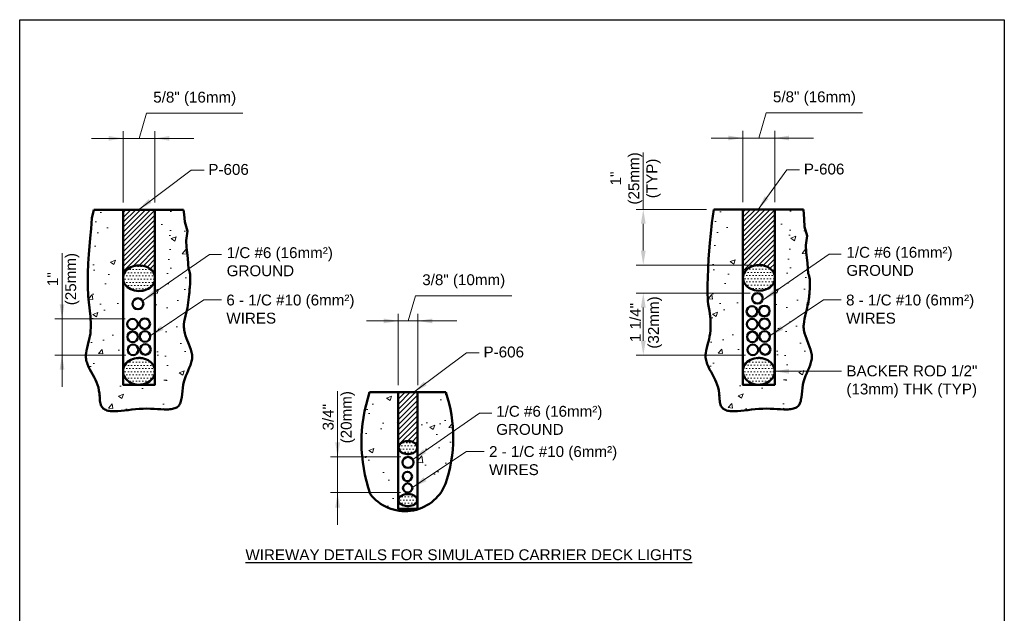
# Model space of a CAD drawing. Header units: inches. Extents: x 0 to 21.3, y 0 to 11.
# Tile 2 of 3: x 0 to 8.5, y 5.9 to 11. Entities that reach past the tile are written whole.
import ezdxf

# ---------------------------------------------------------------- set-up
doc = ezdxf.new("R2010")
doc.units = ezdxf.units.IN
doc.header["$LTSCALE"] = 0.5
doc.header["$MEASUREMENT"] = 0
doc.header["$PDSIZE"] = 2
doc.layers.get('0').update_dxf_attribs({"linetype": 'CONTINUOUS', "lineweight": 35})
doc.layers.get('DEFPOINTS').update_dxf_attribs({"linetype": 'CONTINUOUS', "lineweight": 35})
for name, color, linetype, lineweight in [('E-DETL-PATT', 6, 'CONTINUOUS', 18), ('E-DETL-TEXT', 2, 'CONTINUOUS', 35), ('G-ANNO-PATT', 8, 'CONTINUOUS', 18), ('S-FNDN-PIER', 72, 'CONTINUOUS', 50)]:
    doc.layers.add(name, color=color, linetype=linetype, lineweight=lineweight)
for name, color, linetype in [('G-ANNO-DIMS', 7, 'CONTINUOUS'), ('G-ANNO-TEXT', 7, 'CONTINUOUS'), ('G-ANNO-TTLB', 7, 'CONTINUOUS')]:
    doc.layers.add(name, color=color, linetype=linetype)
doc.styles.add('01-E-BLDG-1_1', font='arial.ttf', dxfattribs={"height": 0.09375})
doc.dimstyles.new('01-E-BLDG-1_1', dxfattribs={"dimtxt": 0.09375, "dimasz": 0.125, "dimexe": 0.0625, "dimexo": 0.0625, "dimgap": 0.0625, "dimtad": 1, "dimdec": 4, "dimzin": 3, "dimdsep": 46, "dimlunit": 4, "dimtxsty": '01-E-BLDG-1_1', "dimcen": 0.0625, "dimclrd": 1, "dimclre": 1, "dimclrt": 256, "dimazin": 0, "dimtfac": 1, "dimtdec": 4, "dimtmove": 1, "dimatfit": 3, "dimfxl": 1, "dimfrac": 2, "dimtolj": 1, "dimtzin": 3, "dimlwd": 0, "dimlwe": 0, "dimarcsym": 0})

# ---------------------------------------------------------------- blocks, each defined once
blk = doc.blocks.new('A$C715B0F41')
blk.add_circle((0.104, 0.104), 0.104)
blk = doc.blocks.new('*D4')
at = {"layer": 'DEFPOINTS', "color": 0, "transparency": 16777216}
for p in [(1.1678, 9.9755), (0.8927, 9.3594), (1.1678, 9.3594)]:
    blk.add_point(p, dxfattribs=at)
at = {"layer": 'G-ANNO-DIMS', "color": 1, "lineweight": 0, "transparency": 16777216}
for p, q in [((1.0302, 9.9755), (1.0955, 10.1932)), ((1.0955, 10.1932), (1.9264, 10.1932)), ((0.8927, 9.4219), (0.8927, 10.038)), ((1.1678, 9.4219), (1.1678, 10.038)), ((0.8927, 9.9755), (1.1678, 9.9755)), ((0.8927, 9.9755), (1.1678, 9.9755))]:
    blk.add_line(p, q, dxfattribs=at)
at = {"layer": 'G-ANNO-DIMS', "transparency": 16777216, "insert": (1.511, 10.3172), "char_height": 0.09375, "attachment_point": 5, "style": '01-E-BLDG-1_1'}
blk.add_mtext('\\A1;5/8" (16mm)', dxfattribs=at)
blk = doc.blocks.new('*D5')
at = {"layer": 'DEFPOINTS', "color": 0, "transparency": 16777216}
for p in [(0.9734, 8.4174), (0.3655, 8.1039), (0.9789, 8.1039)]:
    blk.add_point(p, dxfattribs=at)
at = {"layer": 'G-ANNO-DIMS', "color": 1, "lineweight": 0, "transparency": 16777216}
for p, q in [((0.9109, 8.4174), (0.303, 8.4174)), ((0.3655, 8.4174), (0.3655, 8.1039)), ((0.9164, 8.1039), (0.303, 8.1039))]:
    blk.add_line(p, q, dxfattribs=at)
at = {"layer": 'G-ANNO-DIMS', "transparency": 16777216, "insert": (0.3764, 8.7604), "char_height": 0.09375, "attachment_point": 5, "rotation": 90, "style": '01-E-BLDG-1_1'}
blk.add_mtext('\\A1;1"\\P(25mm)', dxfattribs=at)
blk = doc.blocks.new('*D6')
at = {"layer": 'DEFPOINTS', "color": 0, "transparency": 16777216}
for p in [(3.4369, 8.3993), (3.2683, 7.7832), (3.4369, 7.7834)]:
    blk.add_point(p, dxfattribs=at)
at = {"layer": 'G-ANNO-DIMS', "color": 1, "lineweight": 0, "transparency": 16777216}
for p, q in [((3.3526, 8.3993), (3.4179, 8.617)), ((3.4179, 8.617), (4.2487, 8.617)), ((3.2683, 7.8457), (3.2683, 8.4618)), ((3.4369, 7.8459), (3.4369, 8.4618)), ((3.2683, 8.3993), (3.4369, 8.3993)), ((3.2683, 8.3993), (3.4369, 8.3993))]:
    blk.add_line(p, q, dxfattribs=at)
at = {"layer": 'G-ANNO-DIMS', "transparency": 16777216, "insert": (3.8333, 8.741), "char_height": 0.09375, "attachment_point": 5, "style": '01-E-BLDG-1_1'}
blk.add_mtext('\\A1;3/8" (10mm)', dxfattribs=at)
blk = doc.blocks.new('*D7')
at = {"layer": 'DEFPOINTS', "color": 0, "transparency": 16777216}
for p in [(3.3525, 7.225), (2.7446, 6.9169), (3.3493, 6.9169)]:
    blk.add_point(p, dxfattribs=at)
at = {"layer": 'G-ANNO-DIMS', "color": 1, "lineweight": 0, "transparency": 16777216}
for p, q in [((3.29, 7.225), (2.6821, 7.225)), ((2.7446, 7.225), (2.7446, 6.9169)), ((3.2868, 6.9169), (2.6821, 6.9169))]:
    blk.add_line(p, q, dxfattribs=at)
at = {"layer": 'G-ANNO-DIMS', "transparency": 16777216, "insert": (2.7549, 7.568), "char_height": 0.09375, "attachment_point": 5, "rotation": 90, "style": '01-E-BLDG-1_1'}
blk.add_mtext('\\A1;3/4"\\P(20mm)', dxfattribs=at)
blk = doc.blocks.new('*D8')
at = {"layer": 'DEFPOINTS', "color": 0, "transparency": 16777216}
for p in [(6.5176, 9.9785), (6.2426, 9.3624), (6.5176, 9.3624)]:
    blk.add_point(p, dxfattribs=at)
at = {"layer": 'G-ANNO-DIMS', "color": 1, "lineweight": 0, "transparency": 16777216}
for p, q in [((6.3801, 9.9785), (6.4454, 10.1962)), ((6.4454, 10.1962), (7.2763, 10.1962)), ((6.2426, 9.4249), (6.2426, 10.041)), ((6.5176, 9.4249), (6.5176, 10.041)), ((6.2426, 9.9785), (6.5176, 9.9785)), ((6.2426, 9.9785), (6.5176, 9.9785))]:
    blk.add_line(p, q, dxfattribs=at)
at = {"layer": 'G-ANNO-DIMS', "transparency": 16777216, "insert": (6.8608, 10.3202), "char_height": 0.09375, "attachment_point": 5, "style": '01-E-BLDG-1_1'}
blk.add_mtext('\\A1;5/8" (16mm)', dxfattribs=at)
blk = doc.blocks.new('*D9')
at = {"layer": 'DEFPOINTS', "color": 0, "transparency": 16777216}
for p in [(5.9913, 9.3628), (5.3834, 8.882), (6.3866, 8.882)]:
    blk.add_point(p, dxfattribs=at)
at = {"layer": 'G-ANNO-DIMS', "color": 1, "lineweight": 0, "transparency": 16777216}
for p, q in [((5.9288, 9.3628), (5.3209, 9.3628)), ((5.3834, 9.2378), (5.3834, 9.007)), ((6.3241, 8.882), (5.3209, 8.882))]:
    blk.add_line(p, q, dxfattribs=at)
at = {"layer": 'G-ANNO-DIMS', "color": 1, "transparency": 16777216}
for points in [[(5.3626, 9.2378), (5.4043, 9.2378), (5.3834, 9.3628)], [(5.3626, 9.007), (5.4043, 9.007), (5.3834, 8.882)]]:
    blk.add_solid(points, dxfattribs=at)
at = {"layer": 'G-ANNO-DIMS', "transparency": 16777216, "insert": (5.3154, 9.6295), "char_height": 0.09375, "attachment_point": 5, "rotation": 90, "style": '01-E-BLDG-1_1'}
blk.add_mtext('\\A1;1"\\P(25mm)\\P(TYP)', dxfattribs=at)
blk = doc.blocks.new('*D10')
at = {"layer": 'DEFPOINTS', "color": 0, "transparency": 16777216}
for p in [(6.3688, 8.6404), (5.3834, 8.1039), (6.3288, 8.1039)]:
    blk.add_point(p, dxfattribs=at)
at = {"layer": 'G-ANNO-DIMS', "color": 1, "lineweight": 0, "transparency": 16777216}
for p, q in [((6.3063, 8.6404), (5.3209, 8.6404)), ((5.3834, 8.5154), (5.3834, 8.2289)), ((6.2663, 8.1039), (5.3209, 8.1039))]:
    blk.add_line(p, q, dxfattribs=at)
at = {"layer": 'G-ANNO-DIMS', "color": 1, "transparency": 16777216}
for points in [[(5.3626, 8.5154), (5.4043, 8.5154), (5.3834, 8.6404)], [(5.3626, 8.2289), (5.4043, 8.2289), (5.3834, 8.1039)]]:
    blk.add_solid(points, dxfattribs=at)
at = {"layer": 'G-ANNO-DIMS', "transparency": 16777216, "insert": (5.407, 8.3857), "char_height": 0.09375, "attachment_point": 5, "rotation": 90, "style": '01-E-BLDG-1_1'}
blk.add_mtext('\\A1;1 1/4"\\P(32mm)', dxfattribs=at)

msp = doc.modelspace()

# ---------------------------------------------------------------- hatches: boundary and pattern name
at = {"layer": 'G-ANNO-PATT'}
h = msp.add_hatch(dxfattribs=at)
h.set_pattern_fill('AR-CONC', color=256, scale=0.0625)
h.set_pattern_definition([(50, (0, -0.14887), (0.448288, -0.03922), [0.046875, -0.515625]), (355, (0, -0.14887), (-0.08672, 0.47012), [0.0375, -0.4125]), (100.4514, (0.03736, -0.15213), (0.361568, 0.4309), [0.039838, -0.438214]), (46.184, (0, -0.02387), (0.667026, -0.10345), [0.070312, -0.773437]), (96.636, (0.0556, -0.0325), (0.584164, 0.608824), [0.059756, -0.65732]), (351.184, (0, -0.0239), (0.584164, 0.608824), [0.05625, -0.61875]), (21, (0.0625, -0.0551), (0.373067, -0.251637), [0.046875, -0.515625]), (326, (0.0625, -0.0551), (0.152072, 0.453219), [0.0375, -0.4125]), (71.4514, (0.0936, -0.0761), (0.525139, 0.201582), [0.039838, -0.438214]), (37.5, (0, -0.14887), (0.0076, 0.2080587), [0, -0.4075, 0, -0.41875, 0, -0.4140625]), (7.5, (0, -0.14887), (0.1644185, 0.2465073), [0, -0.23875, 0, -0.398125, 0, -0.1578125]), (327.5, (-0.13938, -0.14887), (0.333639, -0.0140968), [0, -0.15625, 0, -0.4875, 0, -0.646875]), (317.5, (-0.20188, -0.14887), (0.364491, 0.062566), [0, -0.203125, 0, -0.32375, 0, -0.459375])])
h.paths.add_polyline_path([(1.41532, 9.35936), (1.16776, 9.35936), (1.16776, 7.84574), (0.89269, 7.84574), (0.89269, 9.35896), (0.89167, 9.35936), (0.64147, 9.35936), (0.62409, 9.24199), (0.61596, 9.14943), (0.60848, 9.0701), (0.60189, 8.99737), (0.59639, 8.93126), (0.59222, 8.85193), (0.58959, 8.76598), (0.58857, 8.7131), (0.58892, 8.6536), (0.59039, 8.56639), (0.59272, 8.54179), (0.60545, 8.48428), (0.61074, 8.43497), (0.61262, 8.41035), (0.61383, 8.38574), (0.61428, 8.36115), (0.61384, 8.33657), (0.6124, 8.31201), (0.60985, 8.28746), (0.60607, 8.26292), (0.60097, 8.23838), (0.58808, 8.18942), (0.58168, 8.16507), (0.57624, 8.14086), (0.57249, 8.11683), (0.57147, 8.10489), (0.57113, 8.09302), (0.57157, 8.0812), (0.57285, 8.06946), (0.57496, 8.05778), (0.57782, 8.04617), (0.58135, 8.03463), (0.58546, 8.02314), (0.59516, 8.00033), (0.6063, 7.97772), (0.61826, 7.95528), (0.64219, 7.91086), (0.65314, 7.88871), (0.66306, 7.86634), (0.67173, 7.84355), (0.67895, 7.82011), (0.6845, 7.79581), (0.68817, 7.77043), (0.69204, 7.71844), (0.69319, 7.70605), (0.69475, 7.69422), (0.69687, 7.68309), (0.69973, 7.67282), (0.70345, 7.66355), (0.70806, 7.65527), (0.71352, 7.64793), (0.7198, 7.6415), (0.72686, 7.63592), (0.73469, 7.63115), (0.74323, 7.62714), (0.75247, 7.62385), (0.76236, 7.62122), (0.77288, 7.61922), (0.78399, 7.6178), (0.79566, 7.6169), (0.80786, 7.61649), (0.82056, 7.61651), (0.84731, 7.61769), (0.87566, 7.62005), (0.90535, 7.62323), (0.93611, 7.62686), (0.96769, 7.63057), (0.99983, 7.63398), (1.03227, 7.63673), (1.06475, 7.63843), (1.09702, 7.63881), (1.12883, 7.63805), (1.15994, 7.63659), (1.19012, 7.63483), (1.21913, 7.63321), (1.24674, 7.63213), (1.27271, 7.63202), (1.28501, 7.63246), (1.29681, 7.6333), (1.30808, 7.63459), (1.31879, 7.63638), (1.32891, 7.63873), (1.33842, 7.64169), (1.34728, 7.64531), (1.35547, 7.64964), (1.36295, 7.65474), (1.36969, 7.66066), (1.37567, 7.66744), (1.38086, 7.67515), (1.38528, 7.68377), (1.38901, 7.69323), (1.39215, 7.70346), (1.39477, 7.71437), (1.39696, 7.72589), (1.39881, 7.73795), (1.40183, 7.76335), (1.40452, 7.78996), (1.40757, 7.81717), (1.41166, 7.84436), (1.41748, 7.87092), (1.42523, 7.89652), (1.43439, 7.92125), (1.44438, 7.94524), (1.45459, 7.96862), (1.46446, 7.99153), (1.47337, 8.01409), (1.48075, 8.03645), (1.48368, 8.04758), (1.486, 8.05872), (1.48765, 8.06987), (1.48854, 8.08105), (1.48861, 8.09227), (1.48783, 8.10355), (1.48626, 8.11489), (1.48401, 8.12629), (1.47773, 8.14925), (1.46965, 8.17244), (1.46043, 8.19585), (1.4412, 8.24333), (1.43251, 8.2674), (1.42531, 8.29167), (1.42247, 8.30389), (1.42026, 8.31615), (1.41874, 8.32847), (1.41797, 8.34083), (1.41789, 8.35323), (1.41842, 8.36564), (1.42105, 8.39047), (1.4253, 8.41517), (1.43064, 8.43965), (1.4423, 8.48742), (1.44753, 8.51048), (1.45183, 8.53301), (1.45535, 8.55549), (1.4583, 8.53723), (1.46089, 8.56123), (1.46333, 8.58678), (1.46455, 8.60031), (1.46582, 8.61443), (1.46714, 8.6292), (1.46851, 8.64459), (1.47099, 8.67657), (1.47246, 8.70894), (1.47256, 8.72483), (1.47211, 8.74027), (1.471, 8.75509), (1.46914, 8.76911), (1.46643, 8.78216), (1.46276, 8.79405), (1.45804, 8.8046), (1.45217, 8.8949), (1.44504, 8.94448), (1.44098, 8.99076), (1.43656, 9.05026), (1.44893, 9.1296), (1.42662, 9.20893), (1.42108, 9.27504)])
h = msp.add_hatch(dxfattribs=at)
h.set_pattern_fill('ANSI31', color=256, scale=0.24, style=0)
h.paths.add_polyline_path([(1.16704, 8.78951), (1.16776, 8.77541), (1.16776, 9.35936), (0.89269, 9.35936), (0.89269, 8.7683), (0.89383, 8.78249), (0.89722, 8.79644), (0.90281, 8.80993), (0.91051, 8.82274), (0.92019, 8.83466), (0.93169, 8.84548), (0.94482, 8.85504), (0.95937, 8.86317), (0.9751, 8.86975), (0.99175, 8.87466), (1.00905, 8.87782), (1.02671, 8.87919), (1.04444, 8.87873), (1.06195, 8.87646), (1.07896, 8.87242), (1.09518, 8.86666), (1.11035, 8.85929), (1.12422, 8.85043), (1.13657, 8.84022), (1.14718, 8.82882), (1.15588, 8.81644), (1.16254, 8.80326)])
h = msp.add_hatch(dxfattribs=at)
h.set_pattern_fill('AR-CONC', color=256, scale=0.0625)
h.set_pattern_definition([(50, (5.34987, -0.14546), (0.448288, -0.03922), [0.046875, -0.515625]), (355, (5.34987, -0.14546), (-0.08672, 0.47012), [0.0375, -0.4125]), (100.4514, (5.38723, -0.14872), (0.361568, 0.4309), [0.039838, -0.438214]), (46.184, (5.3499, -0.02046), (0.667026, -0.10345), [0.070312, -0.773437]), (96.636, (5.40546, -0.0291), (0.584164, 0.608824), [0.059756, -0.65732]), (351.184, (5.3499, -0.02046), (0.584164, 0.608824), [0.05625, -0.61875]), (21, (5.41237, -0.0517), (0.373067, -0.251637), [0.046875, -0.515625]), (326, (5.41237, -0.0517), (0.152072, 0.453219), [0.0375, -0.4125]), (71.4514, (5.44346, -0.07268), (0.525139, 0.201582), [0.039838, -0.438214]), (37.5, (5.34987, -0.14546), (0.0076, 0.2080587), [0, -0.4075, 0, -0.41875, 0, -0.4140625]), (7.5, (5.34987, -0.14546), (0.1644185, 0.2465073), [0, -0.23875, 0, -0.398125, 0, -0.1578125]), (327.5, (5.2105, -0.14546), (0.333639, -0.0140968), [0, -0.15625, 0, -0.4875, 0, -0.646875]), (317.5, (5.148, -0.14546), (0.364491, 0.062566), [0, -0.203125, 0, -0.32375, 0, -0.459375])])
h.paths.add_polyline_path([(6.76519, 9.36277), (6.51763, 9.36277), (6.51763, 7.84915), (6.24257, 7.84915), (6.24257, 9.36237), (6.24154, 9.36277), (5.99134, 9.36277), (5.97397, 9.2454), (5.96583, 9.15284), (5.95835, 9.07351), (5.95176, 9.00078), (5.94627, 8.93467), (5.9421, 8.85534), (5.93947, 8.76939), (5.93844, 8.71651), (5.9388, 8.65701), (5.94027, 8.5698), (5.9426, 8.5452), (5.95533, 8.48769), (5.96061, 8.43838), (5.96249, 8.41376), (5.96371, 8.38915), (5.96415, 8.36456), (5.96371, 8.33998), (5.96227, 8.31542), (5.95972, 8.29087), (5.95595, 8.26633), (5.95084, 8.24179), (5.93795, 8.19283), (5.93155, 8.16848), (5.92612, 8.14427), (5.92237, 8.12024), (5.92134, 8.1083), (5.921, 8.09643), (5.92144, 8.08461), (5.92273, 8.07287), (5.92484, 8.06119), (5.92769, 8.04958), (5.93122, 8.03804), (5.93534, 8.02655), (5.94504, 8.00374), (5.95618, 7.98113), (5.96814, 7.95869), (5.99206, 7.91427), (6.00301, 7.89212), (6.01293, 7.86975), (6.02161, 7.84696), (6.02883, 7.82352), (6.03438, 7.79922), (6.03805, 7.77384), (6.04191, 7.72185), (6.04307, 7.70946), (6.04462, 7.69763), (6.04675, 7.6865), (6.0496, 7.67623), (6.05332, 7.66696), (6.05793, 7.65868), (6.06339, 7.65134), (6.06967, 7.64491), (6.07674, 7.63933), (6.08456, 7.63456), (6.0931, 7.63055), (6.10234, 7.62726), (6.11223, 7.62463), (6.12275, 7.62263), (6.13386, 7.62121), (6.14554, 7.62031), (6.15774, 7.6199), (6.17044, 7.61992), (6.19719, 7.6211), (6.22554, 7.62346), (6.25522, 7.62664), (6.28598, 7.63027), (6.31757, 7.63398), (6.34971, 7.63739), (6.38215, 7.64014), (6.41463, 7.64184), (6.44689, 7.64222), (6.4787, 7.64146), (6.50981, 7.64), (6.53999, 7.63824), (6.56901, 7.63662), (6.59662, 7.63554), (6.62259, 7.63543), (6.63488, 7.63587), (6.64668, 7.63671), (6.65795, 7.638), (6.66866, 7.63979), (6.67879, 7.64214), (6.68829, 7.6451), (6.69716, 7.64872), (6.70534, 7.65305), (6.71282, 7.65815), (6.71957, 7.66407), (6.72555, 7.67085), (6.73073, 7.67856), (6.73515, 7.68718), (6.73889, 7.69664), (6.74202, 7.70687), (6.74464, 7.71778), (6.74683, 7.7293), (6.74868, 7.74136), (6.75171, 7.76676), (6.75439, 7.79337), (6.75744, 7.82058), (6.76153, 7.84777), (6.76735, 7.87433), (6.7751, 7.89993), (6.78427, 7.92466), (6.79425, 7.94865), (6.80447, 7.97203), (6.81433, 7.99494), (6.82324, 8.0175), (6.83062, 8.03985), (6.83355, 8.05099), (6.83587, 8.06213), (6.83752, 8.07328), (6.83841, 8.08446), (6.83848, 8.09568), (6.8377, 8.10696), (6.83614, 8.1183), (6.83388, 8.1297), (6.8276, 8.15266), (6.81952, 8.17585), (6.8103, 8.19926), (6.79107, 8.24674), (6.78238, 8.27081), (6.77518, 8.29508), (6.77235, 8.3073), (6.77013, 8.31956), (6.76862, 8.33188), (6.76785, 8.34424), (6.76776, 8.35664), (6.76829, 8.36905), (6.77092, 8.39388), (6.77518, 8.41858), (6.78051, 8.44306), (6.79218, 8.49083), (6.7974, 8.51389), (6.8017, 8.53642), (6.80522, 8.5589), (6.80817, 8.54064), (6.81076, 8.56464), (6.8132, 8.59019), (6.81443, 8.60372), (6.81569, 8.61784), (6.81702, 8.63261), (6.81839, 8.648), (6.82087, 8.67998), (6.82233, 8.71235), (6.82243, 8.72824), (6.82198, 8.74368), (6.82088, 8.7585), (6.81902, 8.77252), (6.8163, 8.78557), (6.81264, 8.79746), (6.80792, 8.80801), (6.80204, 8.89831), (6.79492, 8.94789), (6.79085, 8.99417), (6.78643, 9.05367), (6.7988, 9.13301), (6.7765, 9.21234), (6.77095, 9.27845)])
h = msp.add_hatch(dxfattribs=at)
h.set_pattern_fill('ANSI31', color=256, scale=0.24, style=0)
h.set_pattern_definition([(45, (5.349874, 0.00341), (-0.0212132, 0.0212132), [])])
h.paths.add_polyline_path([(6.51691, 8.79292), (6.51763, 8.77882), (6.51763, 9.36277), (6.24257, 9.36277), (6.24257, 8.77171), (6.2437, 8.7859), (6.2471, 8.79985), (6.25269, 8.81334), (6.26038, 8.82615), (6.27006, 8.83807), (6.28156, 8.84889), (6.2947, 8.85845), (6.30925, 8.86658), (6.32497, 8.87316), (6.34162, 8.87807), (6.35892, 8.88123), (6.37658, 8.8826), (6.39431, 8.88214), (6.41183, 8.87987), (6.42883, 8.87583), (6.44506, 8.87007), (6.46023, 8.8627), (6.4741, 8.85384), (6.48644, 8.84363), (6.49705, 8.83223), (6.50576, 8.81985), (6.51241, 8.80667)])
h = msp.add_hatch(dxfattribs=at)
h.set_pattern_fill('DOTS', color=256, scale=0.44, style=0)
h.set_pattern_definition([(0, (-19.34229, -10.29744), (0.01375, 0.0275), [0, -0.0275])])
h.paths.add_polyline_path([(0.89269, 8.7683), (0.89383, 8.75411), (0.89722, 8.74016), (0.90281, 8.72667), (0.91051, 8.71386), (0.92019, 8.70194), (0.93169, 8.69112), (0.94482, 8.68156), (0.95937, 8.67343), (0.9751, 8.66685), (0.99175, 8.66194), (1.00905, 8.65878), (1.02671, 8.65741), (1.04444, 8.65787), (1.06195, 8.66014), (1.07896, 8.66418), (1.09518, 8.66994), (1.11035, 8.67731), (1.12422, 8.68617), (1.13657, 8.69638), (1.14718, 8.70778), (1.15588, 8.72016), (1.16254, 8.73334), (1.16704, 8.74709), (1.16931, 8.76119), (1.16931, 8.77541), (1.16704, 8.78951), (1.16254, 8.80326), (1.15588, 8.81644), (1.14718, 8.82882), (1.13657, 8.84022), (1.12422, 8.85043), (1.11035, 8.85929), (1.09518, 8.86666), (1.07896, 8.87242), (1.06195, 8.87646), (1.04444, 8.87873), (1.02671, 8.87919), (1.00905, 8.87782), (0.99175, 8.87466), (0.9751, 8.86975), (0.95937, 8.86317), (0.94482, 8.85504), (0.93169, 8.84548), (0.92019, 8.83466), (0.91051, 8.82274), (0.90281, 8.80993), (0.89722, 8.79644), (0.89383, 8.78249)])
h = msp.add_hatch(dxfattribs=at)
h.set_pattern_fill('DOTS', color=256, scale=0.44, style=0)
h.set_pattern_definition([(0, (-13.99121, -10.29443), (0.01375, 0.0275), [0, -0.0275])])
h.paths.add_polyline_path([(6.24377, 8.77131), (6.24491, 8.75713), (6.2483, 8.74317), (6.25389, 8.72968), (6.26159, 8.71687), (6.27127, 8.70496), (6.28277, 8.69413), (6.2959, 8.68457), (6.31045, 8.67644), (6.32618, 8.66986), (6.34283, 8.66495), (6.36012, 8.66179), (6.37778, 8.66043), (6.39552, 8.66088), (6.41303, 8.66315), (6.43004, 8.6672), (6.44626, 8.67295), (6.46143, 8.68032), (6.4753, 8.68918), (6.48764, 8.6994), (6.49825, 8.71079), (6.50696, 8.72318), (6.51362, 8.73635), (6.51812, 8.7501), (6.52039, 8.7642), (6.52039, 8.77842), (6.51812, 8.79252), (6.51362, 8.80627), (6.50696, 8.81945), (6.49825, 8.83184), (6.48764, 8.84323), (6.4753, 8.85344), (6.46143, 8.8623), (6.44626, 8.86967), (6.43004, 8.87543), (6.41303, 8.87947), (6.39552, 8.88174), (6.37778, 8.8822), (6.36012, 8.88083), (6.34283, 8.87767), (6.32618, 8.87276), (6.31045, 8.86618), (6.2959, 8.85805), (6.28277, 8.84849), (6.27127, 8.83767), (6.26159, 8.82575), (6.25389, 8.81295), (6.2483, 8.79945), (6.24491, 8.7855)])
h = msp.add_hatch(dxfattribs=at)
h.set_pattern_fill('DOTS', color=256, scale=0.44, style=0)
h.set_pattern_definition([(0, (-19.342928, -11.096464), (0.01375, 0.0275), [0, -0.0275])])
h.paths.add_polyline_path([(0.89205, 7.96928), (0.89319, 7.95509), (0.89658, 7.94114), (0.90217, 7.92764), (0.90662, 7.91449), (0.91624, 7.90035), (0.92577, 7.88978), (0.93801, 7.87917), (0.95176, 7.86996), (0.9668, 7.8623), (0.98853, 7.85457), (0.99974, 7.85212), (1.02531, 7.84909), (1.05219, 7.8507), (1.06345, 7.85252), (1.08122, 7.85737), (1.10143, 7.86593), (1.11586, 7.87438), (1.12726, 7.88291), (1.13925, 7.89441), (1.14921, 7.90696), (1.15703, 7.92028), (1.1619, 7.93432), (1.1664, 7.94807), (1.16867, 7.96217), (1.16867, 7.97639), (1.1664, 7.99048), (1.15974, 8.00319), (1.15327, 8.01609), (1.1449, 8.02835), (1.13456, 8.03998), (1.12259, 8.05026), (1.10971, 8.06027), (1.09454, 8.06764), (1.07832, 8.07339), (1.06131, 8.07744), (1.0438, 8.07971), (1.02607, 8.08016), (1.00841, 8.0788), (0.99111, 8.07563), (0.97446, 8.07072), (0.95873, 8.06415), (0.94418, 8.05602), (0.93105, 8.04646), (0.91955, 8.03563), (0.90987, 8.02372), (0.90217, 8.01091), (0.89658, 7.99742), (0.89319, 7.98346)])
h = msp.add_hatch(dxfattribs=at)
h.set_pattern_fill('DOTS', color=256, scale=0.44, style=0)
h.set_pattern_definition([(0, (-13.993083, -11.09635), (0.01375, 0.0275), [0, -0.0275])])
h.paths.add_polyline_path([(6.2419, 7.96939), (6.24304, 7.9552), (6.24643, 7.94125), (6.25202, 7.92776), (6.25647, 7.91461), (6.26608, 7.90047), (6.27562, 7.88989), (6.28785, 7.87928), (6.3016, 7.87007), (6.31664, 7.86241), (6.33838, 7.85469), (6.34959, 7.85223), (6.37516, 7.84921), (6.40203, 7.85082), (6.4133, 7.85264), (6.43106, 7.85749), (6.45128, 7.86604), (6.4657, 7.87449), (6.47711, 7.88302), (6.4891, 7.89452), (6.49906, 7.90707), (6.50688, 7.92039), (6.51175, 7.93443), (6.51625, 7.94818), (6.51852, 7.96228), (6.51852, 7.9765), (6.51625, 7.9906), (6.51175, 8.00435), (6.50509, 8.01753), (6.49638, 8.02991), (6.48577, 8.04131), (6.47343, 8.05152), (6.45956, 8.06038), (6.44439, 8.06775), (6.42817, 8.07351), (6.41116, 8.07755), (6.39364, 8.07982), (6.37591, 8.08028), (6.35825, 8.07891), (6.34096, 8.07575), (6.32431, 8.07084), (6.30858, 8.06426), (6.29403, 8.05613), (6.28089, 8.04657), (6.26939, 8.03575), (6.25972, 8.02383), (6.25202, 8.01102), (6.24643, 7.99753), (6.24304, 7.98358)])
h = msp.add_hatch(dxfattribs=at)
h.set_pattern_fill('AR-CONC', color=256, scale=0.0625)
h.set_pattern_definition([(50, (-0.836, -1.3745), (0.448288, -0.03922), [0.046875, -0.515625]), (355, (-0.836, -1.3745), (-0.08672, 0.47012), [0.0375, -0.4125]), (100.4514, (-0.79863, -1.37775), (0.361568, 0.4309), [0.039838, -0.438214]), (46.184, (-0.836, -1.2495), (0.667026, -0.10345), [0.070312, -0.773437]), (96.636, (-0.7804, -1.2581), (0.584164, 0.608824), [0.059756, -0.65732]), (351.184, (-0.836, -1.2495), (0.584164, 0.608824), [0.05625, -0.61875]), (21, (-0.7735, -1.28073), (0.373067, -0.251637), [0.046875, -0.515625]), (326, (-0.7735, -1.28073), (0.152072, 0.453219), [0.0375, -0.4125]), (71.4514, (-0.7424, -1.3017), (0.525139, 0.201582), [0.039838, -0.438214]), (37.5, (-0.83599, -1.37448), (0.0076, 0.2080587), [0, -0.4075, 0, -0.41875, 0, -0.4140625]), (7.5, (-0.83599, -1.37448), (0.1644185, 0.2465073), [0, -0.23875, 0, -0.398125, 0, -0.1578125]), (327.5, (-0.97536, -1.37448), (0.333639, -0.0140968), [0, -0.15625, 0, -0.4875, 0, -0.646875]), (317.5, (-1.03786, -1.37448), (0.364491, 0.062566), [0, -0.203125, 0, -0.32375, 0, -0.459375])])
h.paths.add_polyline_path([(3.02124, 7.78318), (2.97356, 7.61367), (2.95889, 7.32851), (2.98863, 7.03101), (3.04362, 6.88457), (3.14134, 6.80547), (3.26829, 6.77825), (3.26829, 7.78318)])
h.paths.add_polyline_path([(3.67757, 7.78318), (3.43472, 7.78318), (3.43201, 7.37251), (3.43472, 6.77825), (3.6171, 6.89386), (3.71201, 7.11744), (3.73641, 7.37251), (3.72541, 7.61878)])
h = msp.add_hatch(dxfattribs=at)
h.set_pattern_fill('ANSI31', color=256, scale=0.25)
h.set_pattern_definition([(45, (-0.835985, -1.72815), (-0.02209709, 0.02209709), [])])
h.paths.add_polyline_path([(3.43152, 7.31525), (3.43225, 7.309), (3.43472, 7.309), (3.43472, 7.78318), (3.26829, 7.78318), (3.26829, 7.309), (3.27161, 7.309), (3.27234, 7.31525), (3.27562, 7.32435), (3.28097, 7.33294), (3.28826, 7.3408), (3.29728, 7.34771), (3.3078, 7.35348), (3.31952, 7.35795), (3.33212, 7.361), (3.34527, 7.36254), (3.35859, 7.36254), (3.37174, 7.361), (3.38434, 7.35795), (3.39606, 7.35348), (3.40658, 7.34771), (3.4156, 7.3408), (3.42289, 7.33294), (3.42824, 7.32435)])
h = msp.add_hatch(dxfattribs=at)
h.set_pattern_fill('DOTS', color=256, scale=0.44, style=0)
h.set_pattern_definition([(0, (-20.212757, -11.764298), (0.01375, 0.0275), [0, -0.0275])])
h.paths.add_polyline_path([(3.27124, 7.30589), (3.27234, 7.29653), (3.27562, 7.28743), (3.28097, 7.27883), (3.28826, 7.27097), (3.29728, 7.26406), (3.3078, 7.2583), (3.31952, 7.25383), (3.33212, 7.25078), (3.34527, 7.24924), (3.35859, 7.24924), (3.37174, 7.25078), (3.38434, 7.25383), (3.39606, 7.2583), (3.40658, 7.26406), (3.4156, 7.27097), (3.42289, 7.27883), (3.42824, 7.28743), (3.43152, 7.29653), (3.43262, 7.30589), (3.43152, 7.31525), (3.42824, 7.32435), (3.42289, 7.33294), (3.4156, 7.3408), (3.40658, 7.34771), (3.39606, 7.35348), (3.38434, 7.35795), (3.37174, 7.361), (3.35859, 7.36254), (3.34527, 7.36254), (3.33212, 7.361), (3.31952, 7.35795), (3.3078, 7.35348), (3.29728, 7.34771), (3.28826, 7.3408), (3.28097, 7.33294), (3.27562, 7.32435), (3.27234, 7.31525)])
h = msp.add_hatch(dxfattribs=at)
h.set_pattern_fill('DOTS', color=256, scale=0.44, style=0)
h.set_pattern_definition([(0, (-20.210886, -11.764298), (0.01375, 0.0275), [0, -0.0275])])
h.paths.add_polyline_path([(3.26853, 6.85276), (3.26966, 6.84431), (3.273, 6.83609), (3.27848, 6.82833), (3.28593, 6.82123), (3.29516, 6.81499), (3.30592, 6.80978), (3.3179, 6.80574), (3.33079, 6.80299), (3.34424, 6.80159), (3.35786, 6.80159), (3.37131, 6.80299), (3.3842, 6.80574), (3.39618, 6.80978), (3.40694, 6.81499), (3.41617, 6.82123), (3.42362, 6.82833), (3.4291, 6.83609), (3.43244, 6.84431), (3.43357, 6.85276), (3.43244, 6.86121), (3.4291, 6.86943), (3.42362, 6.8772), (3.41617, 6.8843), (3.40694, 6.89054), (3.39618, 6.89575), (3.3842, 6.89978), (3.37131, 6.90254), (3.35786, 6.90393), (3.34424, 6.90393), (3.33079, 6.90254), (3.3179, 6.89978), (3.30592, 6.89575), (3.29516, 6.89054), (3.28593, 6.8843), (3.27848, 6.8772), (3.273, 6.86943), (3.26966, 6.86121)])

# ---------------------------------------------------------------- linework, layer by layer
at = {"layer": 'E-DETL-PATT', "linetype": 'Continuous'}
for p, q in [((1.00879, 7.85043), (1.00879, 7.85043)), ((6.35867, 7.85043), (6.35867, 7.85043))]:
    msp.add_line(p, q, dxfattribs=at)
at = {"layer": 'G-ANNO-TTLB'}
msp.add_lwpolyline([(0, 11), (8.5, 11), (8.5, 0), (0, 0)], close=True, dxfattribs=at)
at = {"layer": 'S-FNDN-PIER'}
for p, q in [((0.64147, 9.35976), (1.41532, 9.35976)), ((5.99134, 9.36277), (6.76519, 9.36277)), ((3.02107, 7.78318), (3.67757, 7.78318))]:
    msp.add_line(p, q, dxfattribs=at)
at = {"layer": 'S-FNDN-PIER', "extrusion": (0, 0, -1), "flags": 128}
for points in [[(-1.41514, 9.35936), (-1.42108, 9.31969), (-1.42662, 9.25358), (-1.44893, 9.17425), (-1.43656, 9.09491), (-1.44098, 9.03541), (-1.44504, 8.98913), (-1.45217, 8.93955), (-1.45804, 8.84925), (-1.46276, 8.8387), (-1.46643, 8.82681), (-1.46914, 8.81376), (-1.471, 8.79974), (-1.47211, 8.78492), (-1.47256, 8.76947), (-1.47246, 8.75359), (-1.47099, 8.72122), (-1.46851, 8.68924), (-1.46714, 8.67385), (-1.46582, 8.65908), (-1.46455, 8.64496), (-1.46333, 8.63143), (-1.46089, 8.60588), (-1.4583, 8.58188), (-1.45535, 8.5589), (-1.45183, 8.53642), (-1.44753, 8.51389), (-1.4423, 8.49083), (-1.43064, 8.44306), (-1.4253, 8.41858), (-1.42105, 8.39388), (-1.41842, 8.36905), (-1.41789, 8.35664), (-1.41797, 8.34424), (-1.41874, 8.33188), (-1.42026, 8.31956), (-1.42247, 8.3073), (-1.42531, 8.29508), (-1.43251, 8.27081), (-1.4412, 8.24674), (-1.46043, 8.19926), (-1.46965, 8.17585), (-1.47773, 8.15266), (-1.48401, 8.1297), (-1.48626, 8.1183), (-1.48783, 8.10696), (-1.48861, 8.09568), (-1.48854, 8.08446), (-1.48765, 8.07328), (-1.486, 8.06213), (-1.48368, 8.05099), (-1.48075, 8.03985), (-1.47337, 8.0175), (-1.46446, 7.99494), (-1.45459, 7.97203), (-1.44438, 7.94865), (-1.43439, 7.92466), (-1.42523, 7.89993), (-1.41748, 7.87433), (-1.41166, 7.84777), (-1.40757, 7.82058), (-1.40452, 7.79337), (-1.40183, 7.76676), (-1.39881, 7.74136), (-1.39696, 7.7293), (-1.39477, 7.71778), (-1.39215, 7.70687), (-1.38901, 7.69664), (-1.38528, 7.68718), (-1.38086, 7.67856), (-1.37567, 7.67085), (-1.36969, 7.66407), (-1.36295, 7.65815), (-1.35547, 7.65305), (-1.34728, 7.64872), (-1.33842, 7.6451), (-1.32891, 7.64214), (-1.31879, 7.63979), (-1.30808, 7.638), (-1.29681, 7.63671), (-1.28501, 7.63587), (-1.27271, 7.63543), (-1.24674, 7.63554), (-1.21913, 7.63662), (-1.19012, 7.63824), (-1.15994, 7.64), (-1.12883, 7.64146), (-1.09702, 7.64222), (-1.06475, 7.64184), (-1.03227, 7.64014), (-0.99983, 7.63739), (-0.96769, 7.63398), (-0.93611, 7.63027), (-0.90535, 7.62664), (-0.87566, 7.62346), (-0.84731, 7.6211), (-0.82056, 7.61992), (-0.80786, 7.6199), (-0.79566, 7.62031), (-0.78399, 7.62121), (-0.77288, 7.62263), (-0.76236, 7.62463), (-0.75247, 7.62726), (-0.74323, 7.63055), (-0.73469, 7.63456), (-0.72686, 7.63933), (-0.7198, 7.64491), (-0.71352, 7.65134), (-0.70806, 7.65868), (-0.70345, 7.66696), (-0.69973, 7.67623), (-0.69687, 7.6865), (-0.69475, 7.69763), (-0.69319, 7.70946), (-0.69204, 7.72185), (-0.68817, 7.77384), (-0.6845, 7.79922), (-0.67895, 7.82352), (-0.67173, 7.84696), (-0.66306, 7.86975), (-0.65314, 7.89212), (-0.64219, 7.91427), (-0.61826, 7.95869), (-0.6063, 7.98113), (-0.59516, 8.00374), (-0.58546, 8.02655), (-0.58135, 8.03804), (-0.57782, 8.04958), (-0.57496, 8.06119), (-0.57285, 8.07287), (-0.57157, 8.08461), (-0.57113, 8.09643), (-0.57147, 8.1083), (-0.57249, 8.12024), (-0.57624, 8.14427), (-0.58168, 8.16848), (-0.58808, 8.19283), (-0.60097, 8.24179), (-0.60607, 8.26633), (-0.60985, 8.29087), (-0.6124, 8.31542), (-0.61384, 8.33998), (-0.61428, 8.36456), (-0.61383, 8.38915), (-0.61262, 8.41376), (-0.61074, 8.43838), (-0.60545, 8.48769), (-0.59272, 8.58644), (-0.59039, 8.61104), (-0.58892, 8.69824), (-0.58857, 8.75774), (-0.58959, 8.81063), (-0.59222, 8.89658), (-0.59639, 8.97591), (-0.60189, 9.04202), (-0.60848, 9.11475), (-0.61596, 9.19408), (-0.62409, 9.28663), (-0.64147, 9.35936)], [(-6.76519, 9.36277), (-6.77095, 9.27845), (-6.7765, 9.21234), (-6.7988, 9.13301), (-6.78643, 9.05367), (-6.79085, 8.99417), (-6.79492, 8.94789), (-6.80204, 8.89831), (-6.80792, 8.80801), (-6.81264, 8.79746), (-6.8163, 8.78557), (-6.81902, 8.77252), (-6.82088, 8.7585), (-6.82198, 8.74368), (-6.82243, 8.72824), (-6.82233, 8.71235), (-6.82087, 8.67998), (-6.81839, 8.648), (-6.81702, 8.63261), (-6.81569, 8.61784), (-6.81443, 8.60372), (-6.8132, 8.59019), (-6.81076, 8.56464), (-6.80817, 8.54064), (-6.80522, 8.5589), (-6.8017, 8.53642), (-6.7974, 8.51389), (-6.79218, 8.49083), (-6.78051, 8.44306), (-6.77518, 8.41858), (-6.77092, 8.39388), (-6.76829, 8.36905), (-6.76776, 8.35664), (-6.76785, 8.34424), (-6.76862, 8.33188), (-6.77013, 8.31956), (-6.77235, 8.3073), (-6.77518, 8.29508), (-6.78238, 8.27081), (-6.79107, 8.24674), (-6.8103, 8.19926), (-6.81952, 8.17585), (-6.8276, 8.15266), (-6.83388, 8.1297), (-6.83614, 8.1183), (-6.8377, 8.10696), (-6.83848, 8.09568), (-6.83841, 8.08446), (-6.83752, 8.07328), (-6.83587, 8.06213), (-6.83355, 8.05099), (-6.83062, 8.03985), (-6.82324, 8.0175), (-6.81433, 7.99494), (-6.80447, 7.97203), (-6.79425, 7.94865), (-6.78427, 7.92466), (-6.7751, 7.89993), (-6.76735, 7.87433), (-6.76153, 7.84777), (-6.75744, 7.82058), (-6.75439, 7.79337), (-6.75171, 7.76676), (-6.74868, 7.74136), (-6.74683, 7.7293), (-6.74464, 7.71778), (-6.74202, 7.70687), (-6.73889, 7.69664), (-6.73515, 7.68718), (-6.73073, 7.67856), (-6.72555, 7.67085), (-6.71957, 7.66407), (-6.71282, 7.65815), (-6.70534, 7.65305), (-6.69716, 7.64872), (-6.68829, 7.6451), (-6.67879, 7.64214), (-6.66866, 7.63979), (-6.65795, 7.638), (-6.64668, 7.63671), (-6.63488, 7.63587), (-6.62259, 7.63543), (-6.59662, 7.63554), (-6.56901, 7.63662), (-6.53999, 7.63824), (-6.50981, 7.64), (-6.4787, 7.64146), (-6.44689, 7.64222), (-6.41463, 7.64184), (-6.38215, 7.64014), (-6.34971, 7.63739), (-6.31757, 7.63398), (-6.28598, 7.63027), (-6.25522, 7.62664), (-6.22554, 7.62346), (-6.19719, 7.6211), (-6.17044, 7.61992), (-6.15774, 7.6199), (-6.14554, 7.62031), (-6.13386, 7.62121), (-6.12275, 7.62263), (-6.11223, 7.62463), (-6.10234, 7.62726), (-6.0931, 7.63055), (-6.08456, 7.63456), (-6.07674, 7.63933), (-6.06967, 7.64491), (-6.06339, 7.65134), (-6.05793, 7.65868), (-6.05332, 7.66696), (-6.0496, 7.67623), (-6.04675, 7.6865), (-6.04462, 7.69763), (-6.04307, 7.70946), (-6.04191, 7.72185), (-6.03805, 7.77384), (-6.03438, 7.79922), (-6.02883, 7.82352), (-6.02161, 7.84696), (-6.01293, 7.86975), (-6.00301, 7.89212), (-5.99206, 7.91427), (-5.96814, 7.95869), (-5.95618, 7.98113), (-5.94504, 8.00374), (-5.93534, 8.02655), (-5.93122, 8.03804), (-5.92769, 8.04958), (-5.92484, 8.06119), (-5.92273, 8.07287), (-5.92144, 8.08461), (-5.921, 8.09643), (-5.92134, 8.1083), (-5.92237, 8.12024), (-5.92612, 8.14427), (-5.93155, 8.16848), (-5.93795, 8.19283), (-5.95084, 8.24179), (-5.95595, 8.26633), (-5.95972, 8.29087), (-5.96227, 8.31542), (-5.96371, 8.33998), (-5.96415, 8.36456), (-5.96371, 8.38915), (-5.96249, 8.41376), (-5.96061, 8.43838), (-5.95533, 8.48769), (-5.9426, 8.5452), (-5.94027, 8.5698), (-5.9388, 8.65701), (-5.93844, 8.71651), (-5.93947, 8.76939), (-5.9421, 8.85534), (-5.94627, 8.93467), (-5.95176, 9.00078), (-5.95835, 9.07351), (-5.96583, 9.15284), (-5.97397, 9.2454), (-5.99134, 9.36277)]]:
    msp.add_lwpolyline(points, dxfattribs=at)
at = {"layer": 'S-FNDN-PIER'}
for points in [[(0.89269, 9.35936), (1.16776, 9.35936), (1.16776, 7.84915), (0.89269, 7.84915)], [(6.24257, 9.36277), (6.51763, 9.36277), (6.51763, 7.84915), (6.24257, 7.84915)], [(3.26829, 7.78318), (3.43472, 7.78318), (3.43472, 6.77825), (3.26829, 6.77825)]]:
    msp.add_lwpolyline(points, close=True, dxfattribs=at)
at = {"layer": 'S-FNDN-PIER', "flags": 128}
for points in [[(0.89269, 8.7683), (0.89383, 8.75411), (0.89722, 8.74016), (0.90281, 8.72667), (0.91051, 8.71386), (0.92019, 8.70194), (0.93169, 8.69112), (0.94482, 8.68156), (0.95937, 8.67343), (0.9751, 8.66685), (0.99175, 8.66194), (1.00905, 8.65878), (1.02671, 8.65741), (1.04444, 8.65787), (1.06195, 8.66014), (1.07896, 8.66418), (1.09518, 8.66994), (1.11035, 8.67731), (1.12422, 8.68617), (1.13657, 8.69638), (1.14718, 8.70778), (1.15588, 8.72016), (1.16254, 8.73334), (1.16704, 8.74709), (1.16776, 8.76119), (1.16776, 8.77541), (1.16704, 8.78951), (1.16254, 8.80326), (1.15588, 8.81644), (1.14718, 8.82882), (1.13657, 8.84022), (1.12422, 8.85043), (1.11035, 8.85929), (1.09518, 8.86666), (1.07896, 8.87242), (1.06195, 8.87646), (1.04444, 8.87873), (1.02671, 8.87919), (1.00905, 8.87782), (0.99175, 8.87466), (0.9751, 8.86975), (0.95937, 8.86317), (0.94482, 8.85504), (0.93169, 8.84548), (0.92019, 8.83466), (0.91051, 8.82274), (0.90281, 8.80993), (0.89722, 8.79644), (0.89383, 8.78249)], [(6.24377, 8.77131), (6.24491, 8.75713), (6.2483, 8.74317), (6.25389, 8.72968), (6.26159, 8.71687), (6.27127, 8.70496), (6.28277, 8.69413), (6.2959, 8.68457), (6.31045, 8.67644), (6.32618, 8.66986), (6.34283, 8.66495), (6.36012, 8.66179), (6.37778, 8.66043), (6.39552, 8.66088), (6.41303, 8.66315), (6.43004, 8.6672), (6.44626, 8.67295), (6.46143, 8.68032), (6.4753, 8.68918), (6.48764, 8.6994), (6.49825, 8.71079), (6.50696, 8.72318), (6.51362, 8.73635), (6.51812, 8.7501), (6.52039, 8.7642), (6.52039, 8.77842), (6.51812, 8.79252), (6.51362, 8.80627), (6.50696, 8.81945), (6.49825, 8.83184), (6.48764, 8.84323), (6.4753, 8.85344), (6.46143, 8.8623), (6.44626, 8.86967), (6.43004, 8.87543), (6.41303, 8.87947), (6.39552, 8.88174), (6.37778, 8.8822), (6.36012, 8.88083), (6.34283, 8.87767), (6.32618, 8.87276), (6.31045, 8.86618), (6.2959, 8.85805), (6.28277, 8.84849), (6.27127, 8.83767), (6.26159, 8.82575), (6.25389, 8.81295), (6.2483, 8.79945), (6.24491, 8.7855)], [(0.89272, 7.96463), (0.89385, 7.94986), (0.89722, 7.93533), (0.90277, 7.92128), (0.91042, 7.90794), (0.92003, 7.89553), (0.93146, 7.88426), (0.9445, 7.87431), (0.95896, 7.86584), (0.97458, 7.85899), (0.99112, 7.85388), (1.0083, 7.85058), (1.02585, 7.84916), (1.04346, 7.84964), (1.06086, 7.852), (1.07775, 7.85621), (1.09387, 7.8622), (1.10894, 7.86988), (1.12272, 7.87911), (1.13498, 7.88974), (1.14552, 7.9016), (1.15417, 7.9145), (1.16078, 7.92823), (1.16525, 7.94255), (1.1675, 7.95723), (1.1675, 7.97203), (1.16525, 7.98671), (1.16078, 8.00103), (1.15417, 8.01475), (1.14552, 8.02765), (1.13498, 8.03952), (1.12272, 8.05015), (1.10894, 8.05938), (1.09387, 8.06706), (1.07775, 8.07305), (1.06086, 8.07726), (1.04346, 8.07962), (1.02585, 8.0801), (1.0083, 8.07868), (0.99112, 8.07538), (0.97458, 8.07027), (0.95896, 8.06342), (0.9445, 8.05495), (0.93146, 8.045), (0.92003, 8.03373), (0.91042, 8.02132), (0.90277, 8.00798), (0.89722, 7.99393), (0.89385, 7.9794)], [(6.24259, 7.96463), (6.24372, 7.94986), (6.24709, 7.93533), (6.25265, 7.92128), (6.26029, 7.90794), (6.26991, 7.89553), (6.28133, 7.88426), (6.29438, 7.87431), (6.30883, 7.86584), (6.32446, 7.85899), (6.341, 7.85388), (6.35818, 7.85058), (6.37572, 7.84916), (6.39333, 7.84964), (6.41073, 7.852), (6.42763, 7.85621), (6.44374, 7.8622), (6.45881, 7.86988), (6.47259, 7.87911), (6.48485, 7.88974), (6.49539, 7.9016), (6.50404, 7.9145), (6.51065, 7.92823), (6.51512, 7.94255), (6.51738, 7.95723), (6.51738, 7.97203), (6.51512, 7.98671), (6.51065, 8.00103), (6.50404, 8.01475), (6.49539, 8.02765), (6.48485, 8.03952), (6.47259, 8.05015), (6.45881, 8.05938), (6.44374, 8.06706), (6.42763, 8.07305), (6.41073, 8.07726), (6.39333, 8.07962), (6.37572, 8.0801), (6.35818, 8.07868), (6.341, 8.07538), (6.32446, 8.07027), (6.30883, 8.06342), (6.29438, 8.05495), (6.28133, 8.045), (6.26991, 8.03373), (6.26029, 8.02132), (6.25265, 8.00798), (6.24709, 7.99393), (6.24372, 7.9794)], [(3.27124, 7.30589), (3.27234, 7.29653), (3.27562, 7.28743), (3.28097, 7.27883), (3.28826, 7.27097), (3.29728, 7.26406), (3.3078, 7.2583), (3.31952, 7.25383), (3.33212, 7.25078), (3.34527, 7.24924), (3.35859, 7.24924), (3.37174, 7.25078), (3.38434, 7.25383), (3.39606, 7.2583), (3.40658, 7.26406), (3.4156, 7.27097), (3.42289, 7.27883), (3.42824, 7.28743), (3.43152, 7.29653), (3.43262, 7.30589), (3.43152, 7.31525), (3.42824, 7.32435), (3.42289, 7.33294), (3.4156, 7.3408), (3.40658, 7.34771), (3.39606, 7.35348), (3.38434, 7.35795), (3.37174, 7.361), (3.35859, 7.36254), (3.34527, 7.36254), (3.33212, 7.361), (3.31952, 7.35795), (3.3078, 7.35348), (3.29728, 7.34771), (3.28826, 7.3408), (3.28097, 7.33294), (3.27562, 7.32435), (3.27234, 7.31525)], [(3.26853, 6.85276), (3.26966, 6.84431), (3.273, 6.83609), (3.27848, 6.82833), (3.28593, 6.82123), (3.29516, 6.81499), (3.30592, 6.80978), (3.3179, 6.80574), (3.33079, 6.80299), (3.34424, 6.80159), (3.35786, 6.80159), (3.37131, 6.80299), (3.3842, 6.80574), (3.39618, 6.80978), (3.40694, 6.81499), (3.41617, 6.82123), (3.42362, 6.82833), (3.4291, 6.83609), (3.43244, 6.84431), (3.43357, 6.85276), (3.43244, 6.86121), (3.4291, 6.86943), (3.42362, 6.8772), (3.41617, 6.8843), (3.40694, 6.89054), (3.39618, 6.89575), (3.3842, 6.89978), (3.37131, 6.90254), (3.35786, 6.90393), (3.34424, 6.90393), (3.33079, 6.90254), (3.3179, 6.89978), (3.30592, 6.89575), (3.29516, 6.89054), (3.28593, 6.8843), (3.27848, 6.8772), (3.273, 6.86943), (3.26966, 6.86121)]]:
    msp.add_lwpolyline(points, close=True, dxfattribs=at)
at = {"layer": 'S-FNDN-PIER'}
for centre, radius in [((1.02076, 8.54726), 0.04735), ((6.3688, 8.59452), 0.04584), ((6.32142, 8.48154), 0.04584), ((6.42778, 8.48522), 0.04584), ((0.97338, 8.37157), 0.04584), ((1.07974, 8.37526), 0.04584), ((6.32325, 8.37157), 0.04584), ((6.42961, 8.37526), 0.04584), ((0.97521, 8.26161), 0.04584), ((6.32509, 8.26161), 0.04584), ((0.97888, 8.14979), 0.04584), ((6.32875, 8.14979), 0.04584), ((3.35251, 7.17769), 0.04735), ((3.34663, 7.05727), 0.04033), ((3.3493, 6.95725), 0.04033)]:
    msp.add_circle(centre, radius, dxfattribs=at)
for centre, radius, start, end in [((4.30872, 7.35085), 1.35829, 161.440672, 199.039405), ((2.53455, 7.39027), 1.20866, 340.764386, 18.969993), ((3.32639, 7.13404), 0.37709, 216.875424, 337.885257)]:
    msp.add_arc(centre, radius, start, end, dxfattribs=at)

# ---------------------------------------------------------------- block references
at = {"layer": 'S-FNDN-PIER', "xscale": 0.4400000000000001, "yscale": 0.4400000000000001, "zscale": 0.4400000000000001}
for p in [(1.03573, 8.21945), (6.3856, 8.21945), (1.0394, 8.10763), (6.38927, 8.10763)]:
    msp.add_blockref('A$C715B0F41', p, dxfattribs=at)

# ---------------------------------------------------------------- texts
at = {"layer": 'G-ANNO-TEXT', "char_height": 0.09375, "rotation": 360, "style": '01-E-BLDG-1_1'}
for s, insert, width, attachment_point in [('P-606', (1.62857, 9.75444), 1.4058032, 1), ('P-606', (6.76982, 9.75745), 1.4058032, 1), ('1/C #6 (16mm²) GROUND', (1.78696, 9.03565), 1.3048965, 1), ('1/C #6 (16mm²) GROUND', (7.13683, 9.03866), 1.3048965, 1), ('6 - 1/C #10 (6mm²) WIRES ', (1.78421, 8.62677), 1.3048965, 1), ('8 - 1/C #10 (6mm²) WIRES ', (7.13408, 8.62677), 1.1382215, 1), ('P-606', (4.00417, 8.17826), 1.3048965, 1), ('BACKER ROD 1/2" (13mm) THK (TYP)', (7.13683, 8.01487), 1.2037009, 1), ('1/C #6 (16mm²) GROUND', (4.11352, 7.66609), 1.3048965, 1), ('2 - 1/C #10 (6mm²) WIRES ', (4.05194, 7.31873), 1.3048965, 1), ('\\A1;{\\LWIREWAY DETAILS FOR SIMULATED CARRIER DECK LIGHTS}', (3.87694, 6.3804), 4.7336488, 5)]:
    msp.add_mtext(s, dxfattribs=dict(at, insert=insert, width=width, attachment_point=attachment_point))

# ---------------------------------------------------------------- dimensions: what is measured, and where the dimension line sits
at = {"layer": 'G-ANNO-DIMS'}
for base, p1, p2, text, picture, middle in [((1.16776, 9.9755), (0.89269, 9.35936), (1.16776, 9.35936), '5/8" (16mm)', '*D4', (1.15804, 10.31717)), ((6.51763, 9.97852), (6.24257, 9.36237), (6.51763, 9.36237), '5/8" (16mm)', '*D8', (6.50791, 10.32018)), ((3.43694, 8.39933), (3.26829, 7.78318), (3.43694, 7.78341), '3/8" (10mm)', '*D6', (3.48042, 8.74099))]:
    dim = msp.add_linear_dim(base=base, p1=p1, p2=p2, text=text, dimstyle='01-E-BLDG-1_1', dxfattribs=at)
    dim.commit()
    dim.dimension.update_dxf_attribs({"geometry": picture, "text_midpoint": middle})
for base, p1, p2, text, picture, middle in [((5.38342, 8.88197), (5.99134, 9.36277), (6.38665, 8.88197), '1"\\P(25mm)\\P(TYP)', '*D9', (5.5966, 9.62954)), ((0.36546, 8.10394), (0.97338, 8.41742), (0.97888, 8.10394), '1"\\P(25mm)', '*D5', (0.57864, 8.76036)), ((5.38342, 8.10394), (6.3688, 8.64036), (6.32875, 8.10394), '1 1/4"\\P(32mm)', '*D10', (5.60986, 8.38574)), ((2.74459, 6.91692), (3.35251, 7.22504), (3.3493, 6.91692), '3/4"\\P(20mm)', '*D7', (2.95776, 7.56798))]:
    dim = msp.add_linear_dim(base=base, p1=p1, p2=p2, angle=90, text=text, dimstyle='01-E-BLDG-1_1', dxfattribs=at)
    dim.commit()
    dim.dimension.update_dxf_attribs({"geometry": picture, "text_midpoint": middle, "dimtype": 160})

# ---------------------------------------------------------------- leaders
at = {"layer": 'E-DETL-TEXT'}
for points in [[(1.02561, 9.35976), (1.48047, 9.70094), (1.5919, 9.70094)], [(6.37548, 9.36277), (6.62173, 9.70395), (6.73315, 9.70395)], [(1.06078, 8.57256), (1.63845, 8.97353), (1.74291, 8.97353)], [(6.41065, 8.57557), (6.98832, 8.97654), (7.09278, 8.97654)], [(1.127, 8.27144), (1.5897, 8.58022), (1.74291, 8.58022)], [(6.47688, 8.27144), (6.93957, 8.58022), (7.09278, 8.58022)], [(3.4012, 7.78358), (3.85607, 8.12476), (3.9675, 8.12476)], [(3.39253, 7.20299), (3.97019, 7.60397), (4.07465, 7.60397)], [(3.39474, 6.9634), (3.85743, 7.27218), (4.01064, 7.27218)]]:
    msp.add_leader(points, dimstyle='01-E-BLDG-1_1', override={"dimgap": 0.0625, "dimtad": 0}, dxfattribs=at)
at = {"layer": 'G-ANNO-DIMS'}
for points, override in [([(0.89269, 9.9755), (0.61875, 9.9755)], {"dimgap": 0.0625, "dimtad": 0}), ([(1.16776, 9.9755), (1.50417, 9.9755)], {"dimgap": 0.0625, "dimtad": 0}), ([(6.24257, 9.97852), (5.96863, 9.97852)], {"dimgap": 0.0625, "dimtad": 0}), ([(6.51763, 9.97852), (6.85404, 9.97852)], {"dimgap": 0.0625, "dimtad": 0}), ([(5.38342, 9.36277), (5.38342, 9.85479)], {"dimgap": 0.0625, "dimtad": 0, "dimldrblk": 'None'}), ([(0.36546, 8.41742), (0.36546, 8.9856)], {"dimgap": 0.0625, "dimtad": 0}), ([(3.26829, 8.39933), (2.99435, 8.39933)], {"dimgap": 0.0625, "dimtad": 0}), ([(3.43662, 8.39933), (3.77303, 8.39933)], {"dimgap": 0.0625, "dimtad": 0}), ([(0.36546, 8.10394), (0.36546, 7.83071)], {"dimgap": 0.0625, "dimtad": 0}), ([(2.74459, 7.22504), (2.74459, 7.79322)], {"dimgap": 0.0625, "dimtad": 0}), ([(2.74459, 6.91157), (2.74459, 6.63833)], {"dimgap": 0.0625, "dimtad": 0})]:
    msp.add_leader(points, dimstyle='01-E-BLDG-1_1', override=override, dxfattribs=at)
at = {"layer": 'G-ANNO-TEXT'}
msp.add_leader([(6.51738, 7.96463), (7.09322, 7.96455)], dimstyle='01-E-BLDG-1_1', override={"dimgap": 0.0625, "dimtad": 0}, dxfattribs=at)

doc.saveas('drawing.dxf')
